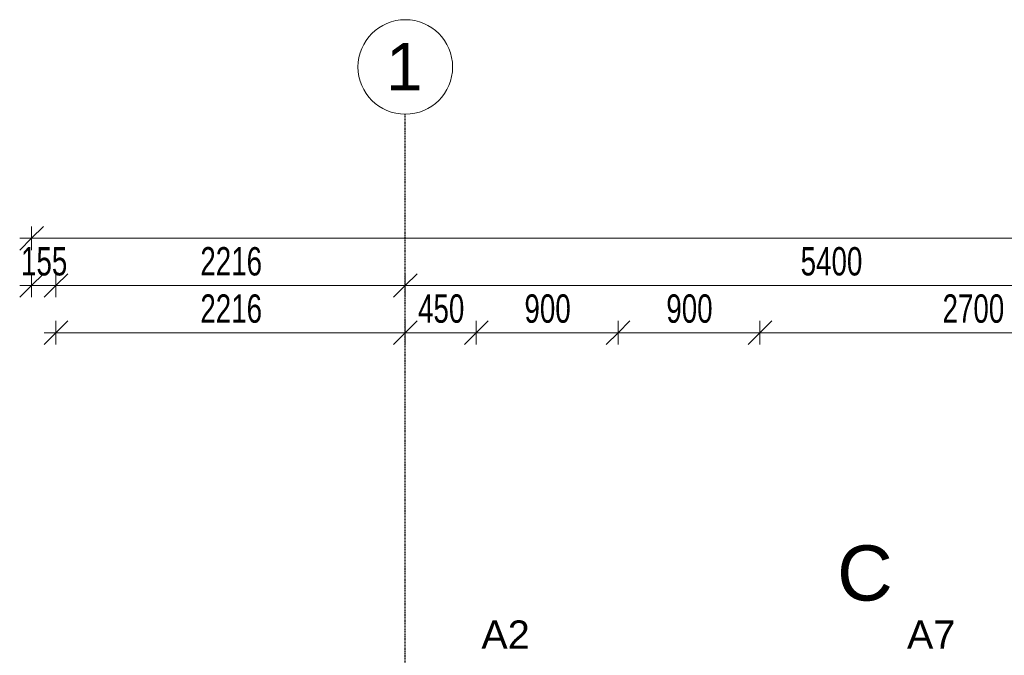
# Model space of a CAD drawing. Header units: millimetres. Extents: x -80560 to 110805, y -11020 to 52719.
# Tile 45 of 184: x 37849 to 44095, y 48686 to 52719. Entities that reach past the tile are written whole.
import ezdxf

# ---------------------------------------------------------------- set-up
doc = ezdxf.new("R2010")
doc.units = ezdxf.units.MM
doc.linetypes.add('CENTER2', pattern=[20, 8, -4, 4, -4])
for name, color, linetype, lineweight in [('A-ANNO-DIMS', 211, 'Continuous', 9), ('A-ANNO-DIMS-100', 211, 'Continuous', 9), ('A-GLAZ-IDEN', 152, 'Continuous', 18), ('G-ANNO-SYMB', 111, 'Continuous', 9), ('S-GRID', 1, 'Continuous', 9), ('S-GRID-IDEN', 1, 'Continuous', 9)]:
    doc.layers.add(name, color=color, linetype=linetype, lineweight=lineweight)
doc.styles.add('Arial', font='arial.ttf', dxfattribs={"height": 180})
doc.styles.add('Arial_3', font='arial.ttf', dxfattribs={"height": 350})
doc.styles.add('Arial_4', font='arial.ttf', dxfattribs={"height": 300})
doc.styles.add('Arial_5', font='arial.ttf', dxfattribs={"width": 0.7, "height": 180})
doc.dimstyles.new('n3o_1_8', dxfattribs={"dimscale": 304.8, "dimtxt": 183.646692, "dimasz": 0.492126, "dimexe": 0.246063, "dimexo": 0.0625, "dimgap": 0.032808, "dimtad": 1, "dimdec": 0, "dimdsep": 46, "dimtxsty": 'Arial_5', "dimblk1": 'OBLIQUE', "dimblk2": 'OBLIQUE', "dimsah": 1, "dimcen": 0.09, "dimdle": 0.246063, "dimazin": 0, "dimtfac": 1, "dimtdec": 4, "dimtix": 1, "dimtmove": 0, "dimatfit": 3, "dimfxl": 0.246063, "dimfxlon": 1, "dimtvp": 1, "dimtolj": 1, "dimtzin": 0, "dimarcsym": 2})

# ---------------------------------------------------------------- blocks, each defined once
blk = doc.blocks.new('Grid - r_3_0mm-316018-DO_01 eerste verdieping')
at = {"layer": 'S-GRID-IDEN'}
blk.add_circle((0, 0), 3, dxfattribs=at)
blk = doc.blocks.new('DIMBLOCK14-DO_01 eerste verdieping')
at = {"layer": 'A-ANNO-DIMS-100'}
for p, q in [((37923.8, 51032.4), (37998.8, 51107.4)), ((37923.8, 50957.4), (37923.8, 51107.4)), ((38078.8, 51032.4), (38153.8, 51107.4)), ((38078.8, 50957.4), (38078.8, 51107.4)), ((37848.8, 51032.4), (38078.8, 51032.4)), ((37923.8, 51032.4), (37848.8, 50957.4)), ((37923.8, 51032.4), (37923.8, 50957.4)), ((38078.8, 51032.4), (38003.8, 50957.4)), ((38078.8, 51032.4), (38078.8, 50957.4))]:
    blk.add_line(p, q, dxfattribs=at)
at = {"layer": 'A-ANNO-DIMS-100', "color": 0, "insert": (37857.2, 51276), "char_height": 180, "width": 345.821, "attachment_point": 1, "line_spacing_factor": 0.941778, "style": 'Arial_5'}
blk.add_mtext('155', dxfattribs=at)
blk = doc.blocks.new('_Oblique')
at = {"color": 0, "linetype": 'ByBlock', "lineweight": -2}
blk.add_line((-0.5, -0.5), (0.5, 0.5), dxfattribs=at)
blk = doc.blocks.new('DIMBLOCK15-DO_01 eerste verdieping')
at = {"layer": 'A-ANNO-DIMS-100'}
for p, q in [((38078.8, 51032.4), (38153.8, 51107.4)), ((38078.8, 50957.4), (38078.8, 51107.4)), ((40294.8, 51032.4), (40369.8, 51107.4)), ((40294.8, 51107.4), (40294.8, 50957.4)), ((40294.8, 51032.4), (40294.8, 51107.4)), ((38078.8, 51032.4), (38003.8, 50957.4)), ((38078.8, 51032.4), (40294.8, 51032.4)), ((38078.8, 51032.4), (38078.8, 50957.4)), ((40294.8, 51032.4), (40219.8, 50957.4))]:
    blk.add_line(p, q, dxfattribs=at)
at = {"layer": 'A-ANNO-DIMS-100', "color": 0, "insert": (38994.7, 51276), "char_height": 180, "width": 461.094, "attachment_point": 1, "line_spacing_factor": 0.941778, "style": 'Arial_5'}
blk.add_mtext('2216', dxfattribs=at)
blk = doc.blocks.new('DIMBLOCK16-DO_01 eerste verdieping')
at = {"layer": 'A-ANNO-DIMS-100'}
for p, q in [((40294.8, 51032.4), (40369.8, 51107.4)), ((40294.8, 51107.4), (40294.8, 50957.4)), ((40294.8, 51032.4), (40294.8, 51107.4)), ((45694.8, 51032.4), (45769.8, 51107.4)), ((45694.8, 51107.4), (45694.8, 50957.4)), ((45694.8, 51032.4), (45694.8, 51107.4)), ((40294.8, 51032.4), (40219.8, 50957.4)), ((40294.8, 51032.4), (45694.8, 51032.4)), ((45694.8, 51032.4), (45619.8, 50957.4))]:
    blk.add_line(p, q, dxfattribs=at)
at = {"layer": 'A-ANNO-DIMS-100', "color": 0, "insert": (42802.7, 51276), "char_height": 180, "width": 461.094, "attachment_point": 1, "line_spacing_factor": 0.941778, "style": 'Arial_5'}
blk.add_mtext('5400', dxfattribs=at)
blk = doc.blocks.new('DIMBLOCK31-DO_01 eerste verdieping')
at = {"layer": 'A-ANNO-DIMS-100'}
for p, q in [((38078.8, 50732.4), (38153.8, 50807.4)), ((38078.8, 50657.4), (38078.8, 50807.4)), ((40294.8, 50732.4), (40369.8, 50807.4)), ((40294.8, 50807.4), (40294.8, 50657.4)), ((40294.8, 50732.4), (40294.8, 50807.4)), ((38003.8, 50732.4), (40294.8, 50732.4)), ((38078.8, 50732.4), (38003.8, 50657.4)), ((38078.8, 50732.4), (38078.8, 50657.4)), ((40294.8, 50732.4), (40219.8, 50657.4))]:
    blk.add_line(p, q, dxfattribs=at)
at = {"layer": 'A-ANNO-DIMS-100', "color": 0, "insert": (38994.7, 50976), "char_height": 180, "width": 461.094, "attachment_point": 1, "line_spacing_factor": 0.941778, "style": 'Arial_5'}
blk.add_mtext('2216', dxfattribs=at)
blk = doc.blocks.new('DIMBLOCK32-DO_01 eerste verdieping')
at = {"layer": 'A-ANNO-DIMS-100'}
for p, q in [((40294.8, 50732.4), (40369.8, 50807.4)), ((40294.8, 50807.4), (40294.8, 50657.4)), ((40294.8, 50732.4), (40294.8, 50807.4)), ((40744.8, 50732.4), (40819.8, 50807.4)), ((40744.8, 50657.4), (40744.8, 50807.4)), ((40294.8, 50732.4), (40219.8, 50657.4)), ((40294.8, 50732.4), (40744.8, 50732.4)), ((40744.8, 50732.4), (40669.8, 50657.4)), ((40744.8, 50732.4), (40744.8, 50657.4))]:
    blk.add_line(p, q, dxfattribs=at)
at = {"layer": 'A-ANNO-DIMS-100', "color": 0, "insert": (40375.7, 50976), "char_height": 180, "width": 345.821, "attachment_point": 1, "line_spacing_factor": 0.941778, "style": 'Arial_5'}
blk.add_mtext('450', dxfattribs=at)
blk = doc.blocks.new('DIMBLOCK33-DO_01 eerste verdieping')
at = {"layer": 'A-ANNO-DIMS-100'}
for p, q in [((40744.8, 50732.4), (40819.8, 50807.4)), ((40744.8, 50657.4), (40744.8, 50807.4)), ((41644.8, 50732.4), (41719.8, 50807.4)), ((41644.8, 50657.4), (41644.8, 50807.4)), ((40744.8, 50732.4), (40669.8, 50657.4)), ((40744.8, 50732.4), (41644.8, 50732.4)), ((40744.8, 50732.4), (40744.8, 50657.4)), ((41644.8, 50732.4), (41569.8, 50657.4)), ((41644.8, 50732.4), (41644.8, 50657.4))]:
    blk.add_line(p, q, dxfattribs=at)
at = {"layer": 'A-ANNO-DIMS-100', "color": 0, "insert": (41050.7, 50976), "char_height": 180, "width": 345.821, "attachment_point": 1, "line_spacing_factor": 0.941778, "style": 'Arial_5'}
blk.add_mtext('900', dxfattribs=at)
blk = doc.blocks.new('DIMBLOCK34-DO_01 eerste verdieping')
at = {"layer": 'A-ANNO-DIMS-100'}
for p, q in [((41644.8, 50732.4), (41719.8, 50807.4)), ((41644.8, 50657.4), (41644.8, 50807.4)), ((42544.8, 50732.4), (42619.8, 50807.4)), ((42544.8, 50657.4), (42544.8, 50807.4)), ((41644.8, 50732.4), (41569.8, 50657.4)), ((41644.8, 50732.4), (42544.8, 50732.4)), ((41644.8, 50732.4), (41644.8, 50657.4)), ((42544.8, 50732.4), (42469.8, 50657.4)), ((42544.8, 50732.4), (42544.8, 50657.4))]:
    blk.add_line(p, q, dxfattribs=at)
at = {"layer": 'A-ANNO-DIMS-100', "color": 0, "insert": (41950.7, 50976), "char_height": 180, "width": 345.821, "attachment_point": 1, "line_spacing_factor": 0.941778, "style": 'Arial_5'}
blk.add_mtext('900', dxfattribs=at)
blk = doc.blocks.new('DIMBLOCK35-DO_01 eerste verdieping')
at = {"layer": 'A-ANNO-DIMS-100'}
for p, q in [((42544.8, 50732.4), (42619.8, 50807.4)), ((42544.8, 50657.4), (42544.8, 50807.4)), ((45244.8, 50732.4), (45319.8, 50807.4)), ((45244.8, 50657.4), (45244.8, 50807.4)), ((42544.8, 50732.4), (42469.8, 50657.4)), ((42544.8, 50732.4), (45244.8, 50732.4)), ((42544.8, 50732.4), (42544.8, 50657.4)), ((45244.8, 50732.4), (45169.8, 50657.4)), ((45244.8, 50732.4), (45244.8, 50657.4))]:
    blk.add_line(p, q, dxfattribs=at)
at = {"layer": 'A-ANNO-DIMS-100', "color": 0, "insert": (43702.7, 50976), "char_height": 180, "width": 461.094, "attachment_point": 1, "line_spacing_factor": 0.941778, "style": 'Arial_5'}
blk.add_mtext('2700', dxfattribs=at)
blk = doc.blocks.new('DIMBLOCK143-DO_01 eerste verdieping')
at = {"layer": 'A-ANNO-DIMS-100'}
for p, q in [((37923.8, 51332.4), (37998.8, 51407.4)), ((37923.8, 51257.4), (37923.8, 51407.4)), ((84215.8, 51332.4), (84290.8, 51407.4)), ((84215.8, 51257.4), (84215.8, 51407.4)), ((37848.8, 51332.4), (84290.8, 51332.4)), ((37923.8, 51332.4), (37848.8, 51257.4)), ((37923.8, 51332.4), (37923.8, 51257.4)), ((84215.8, 51332.4), (84140.8, 51257.4)), ((84215.8, 51332.4), (84215.8, 51257.4))]:
    blk.add_line(p, q, dxfattribs=at)
at = {"layer": 'A-ANNO-DIMS-100', "color": 0, "insert": (60829.7, 51576), "char_height": 180, "width": 576.368, "attachment_point": 1, "line_spacing_factor": 0.941778, "style": 'Arial_5'}
blk.add_mtext('46292', dxfattribs=at)

msp = doc.modelspace()

# ---------------------------------------------------------------- linework, layer by layer
at = {"layer": 'S-GRID', "linetype": 'CENTER2', "lineweight": 25}
msp.add_line((40294.8, 4383.3), (40294.8, 52119.1), dxfattribs=at)

# ---------------------------------------------------------------- block references
at = {"layer": 'S-GRID-IDEN', "xscale": 99.99999999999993, "yscale": 99.99999999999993, "zscale": 99.99999999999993}
msp.add_blockref('Grid - r_3_0mm-316018-DO_01 eerste verdieping', (40294.8, 52419.1), dxfattribs=at)

# ---------------------------------------------------------------- texts
at = {"layer": 'A-GLAZ-IDEN', "lineweight": 9, "char_height": 180, "width": 368.776, "attachment_point": 1, "style": 'Arial'}
for s, insert in [('A2', (40777.1, 48906.7)), ('A7', (43477.1, 48906.7))]:
    msp.add_mtext(s, dxfattribs=dict(at, insert=insert))
at = {"layer": 'G-ANNO-SYMB', "insert": (43033.8, 49383), "char_height": 350, "width": 432.911, "attachment_point": 1, "style": 'Arial_3'}
msp.add_mtext('C', dxfattribs=at)
at = {"layer": 'S-GRID-IDEN', "insert": (40172.2, 52570.9), "char_height": 300, "width": 288.607, "attachment_point": 1, "style": 'Arial_4'}
msp.add_mtext('1', dxfattribs=at)

# ---------------------------------------------------------------- dimensions: what is measured, and where the dimension line sits
at = {"layer": 'A-ANNO-DIMS'}
for base, p1, p2, override, picture, middle in [((84215.8, 51332.4), (37923.8, 51257.4), (84215.8, 51257.4), {"dimpost": '<>', "dimfxl": 46292}, 'DIMBLOCK143-DO_01 eerste verdieping', (61069.8, 51434.3)), ((40294.8, 51032.4), (38078.8, 50957.4), (40294.8, 51107.4), {"dimpost": '<>', "dimfxl": 2221.070913}, 'DIMBLOCK15-DO_01 eerste verdieping', (39186.8, 51134.3)), ((45694.8, 51032.4), (40294.8, 51107.4), (45694.8, 51107.4), {"dimpost": '<>', "dimfxl": 5400}, 'DIMBLOCK16-DO_01 eerste verdieping', (42994.8, 51134.3)), ((38078.8, 51032.4), (37923.8, 50957.4), (38078.8, 50957.4), {"dimpost": '<>', "dimfxl": 155}, 'DIMBLOCK14-DO_01 eerste verdieping', (38001.3, 51134.3)), ((40294.8, 50732.4), (38078.8, 50657.4), (40294.8, 50807.4), {"dimpost": '<>', "dimfxl": 2221.070913}, 'DIMBLOCK31-DO_01 eerste verdieping', (39186.8, 50834.3)), ((40744.8, 50732.4), (40294.8, 50807.4), (40744.8, 50657.4), {"dimpost": '<>', "dimfxl": 474.341649}, 'DIMBLOCK32-DO_01 eerste verdieping', (40519.8, 50834.3)), ((41644.8, 50732.4), (40744.8, 50657.4), (41644.8, 50657.4), {"dimpost": '<>', "dimfxl": 900}, 'DIMBLOCK33-DO_01 eerste verdieping', (41194.8, 50834.3)), ((42544.8, 50732.4), (41644.8, 50657.4), (42544.8, 50657.4), {"dimpost": '<>', "dimfxl": 900}, 'DIMBLOCK34-DO_01 eerste verdieping', (42094.8, 50834.3)), ((45244.8, 50732.4), (42544.8, 50657.4), (45244.8, 50657.4), {"dimpost": '<>', "dimfxl": 2700}, 'DIMBLOCK35-DO_01 eerste verdieping', (43894.8, 50834.3))]:
    dim = msp.add_linear_dim(base=base, p1=p1, p2=p2, dimstyle='n3o_1_8', override=override, dxfattribs=at)
    dim.commit()
    dim.dimension.update_dxf_attribs({"geometry": picture, "text_midpoint": middle})

doc.saveas('drawing.dxf')
